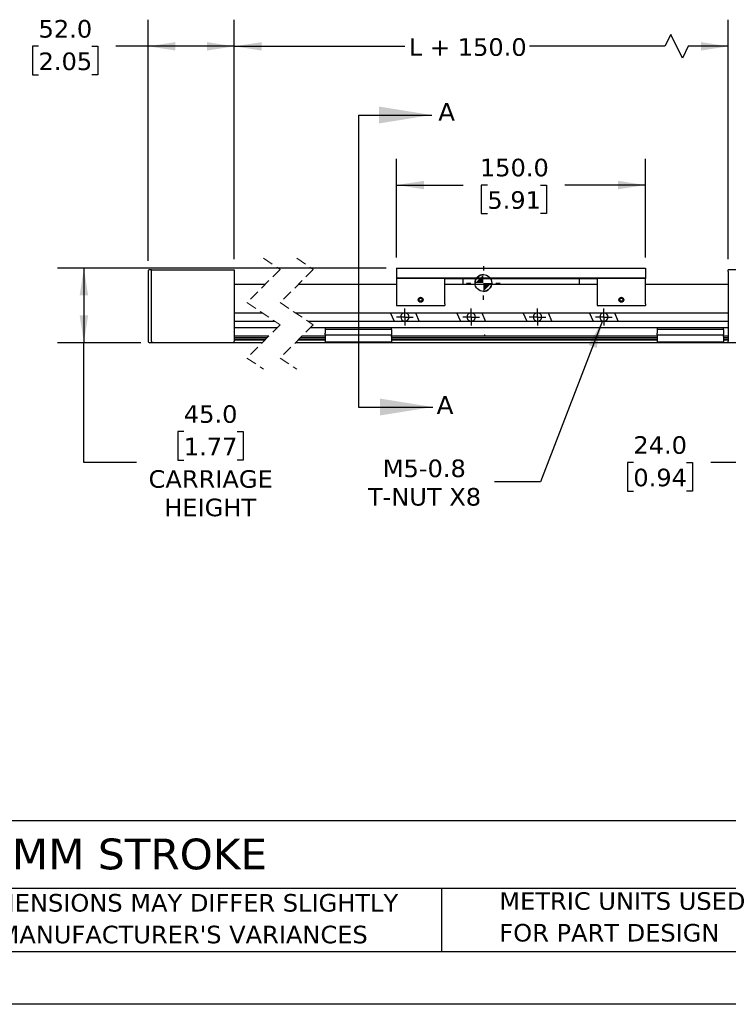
# Model space of a CAD drawing. Header units: millimetres. Extents: x 0 to 1397, y 0 to 1080.
# Tile 3 of 7: x 349 to 776, y 0 to 593. Entities that reach past the tile are written whole.
import ezdxf

# ---------------------------------------------------------------- set-up
doc = ezdxf.new("R2010")
doc.units = ezdxf.units.MM
doc.header["$LTSCALE"] = 5
doc.header["$PDSIZE"] = -1
for name, pattern in [('SLD-Center', [19.05, 15.24, -1.27, 1.27, -1.27]), ('SLD-Dashed', [1.905, 1.27, -0.635]), ('SLD-Solid', [0])]:
    doc.linetypes.add(name, pattern=pattern)
doc.layers.add('CENTER', color=40, linetype='SLD-Center')
doc.layers.add('HATCH', color=6, linetype='SLD-Solid')
doc.layers.add('DIMENSIONS', color=140, linetype='SLD-Solid', lineweight=25)
doc.layers.add('TEXT', color=140, linetype='SLD-Solid', lineweight=25)
doc.styles.add('SLDTEXTSTYLE0', font='VERDANA.TTF')
doc.dimstyles.new('SLDDIMSTYLE0', dxfattribs={"dimtxt": 10.790039, "dimasz": 16.51, "dimexe": 0, "dimexo": 0.0625, "dimgap": 2.69751, "dimtad": 0, "dimtih": 1, "dimtoh": 1, "dimrnd": 1e-09, "dimzin": 4, "dimdsep": 46, "dimtxsty": 'SLDTEXTSTYLE0', "dimsah": 1, "dimcen": 0.09, "dimadec": 0, "dimazin": 1, "dimtfac": 1, "dimtofl": 0, "dimtmove": 0, "dimatfit": 3, "dimfxl": 0, "dimfrac": 2, "dimtolj": 1, "dimtzin": 12, "dimarcsym": 0})
doc.dimstyles.new('SLDDIMSTYLE1', dxfattribs={"dimtxt": 10.790039, "dimasz": 16.51, "dimexe": 0, "dimexo": 0.0625, "dimgap": 2.69751, "dimtad": 0, "dimtih": 1, "dimtoh": 1, "dimrnd": 1e-09, "dimzin": 12, "dimdsep": 46, "dimtxsty": 'SLDTEXTSTYLE0', "dimsah": 1, "dimcen": 0.09, "dimadec": 0, "dimazin": 3, "dimtfac": 1, "dimtofl": 0, "dimtmove": 0, "dimatfit": 3, "dimfxl": 0, "dimfrac": 2, "dimtolj": 1, "dimtzin": 12, "dimarcsym": 0})
doc.dimstyles.new('SLDDIMSTYLE2', dxfattribs={"dimtxt": 10.790039, "dimasz": 16.51, "dimexe": 0, "dimexo": 0.0625, "dimgap": 2.69751, "dimtad": 0, "dimtih": 1, "dimtoh": 1, "dimrnd": 1e-09, "dimzin": 4, "dimdsep": 46, "dimtxsty": 'SLDTEXTSTYLE0', "dimsah": 1, "dimcen": 0.09, "dimadec": 0, "dimazin": 1, "dimtfac": 1, "dimtmove": 0, "dimatfit": 0, "dimfxl": 0, "dimfrac": 2, "dimtolj": 1, "dimtzin": 12, "dimarcsym": 0})
doc.dimstyles.new('SLDDIMSTYLE4', dxfattribs={"dimtxt": 10.790039, "dimasz": 16.51, "dimexe": 0, "dimexo": 0.0625, "dimgap": 2.69751, "dimtad": 0, "dimtih": 1, "dimtoh": 1, "dimrnd": 1e-09, "dimzin": 12, "dimdsep": 46, "dimtxsty": 'SLDTEXTSTYLE0', "dimsah": 1, "dimcen": 0, "dimadec": 0, "dimazin": 3, "dimtfac": 1, "dimtofl": 0, "dimtmove": 0, "dimatfit": 3, "dimfxl": 0, "dimfrac": 2, "dimtolj": 1, "dimtzin": 12, "dimarcsym": 0})

# ---------------------------------------------------------------- blocks, each defined once
blk = doc.blocks.new('SW_SYMBOL_MOD_COM')
at = {"layer": 'TEXT', "color": 0}
for p, q in [((2500, 7500), (2500, 6250)), ((-2500, 2500), (-1250, 2500)), ((6250, 2500), (7500, 2500)), ((2500, -2500), (2500, -1250))]:
    blk.add_line(p, q, dxfattribs=at)
blk.add_circle((2500, 2500), 2500, dxfattribs=at)
for start, end in [(90, 180), (270, 0)]:
    blk.add_arc((2500, 2500), 2500, start, end, dxfattribs=at)
for points in [[(2500, 2500), (0, 2500), (2500, 5000)], [(2500, 2500), (5000, 2500), (2500, 0)]]:
    blk.add_solid(points, dxfattribs=at)
blk = doc.blocks.new('SW_NOTE_0_2')
at = {"layer": 'TEXT', "color": 0, "char_height": 10.5833, "attachment_point": 1, "style": 'SLDTEXTSTYLE0'}
for s, insert in [('PART DIMENSIONS MAY DIFFER SLIGHTLY ', (0, 13.44)), ("DUE TO MANUFACTURER'S VARIANCES", (0, -5.67))]:
    blk.add_mtext(s, dxfattribs=dict(at, insert=insert))
blk = doc.blocks.new('SW_NOTE_0_5')
at = {"layer": 'TEXT', "color": 0, "char_height": 10.5833, "attachment_point": 1, "style": 'SLDTEXTSTYLE0'}
for s, insert in [('METRIC UNITS USED ', (0, 13.44)), ('FOR PART DESIGN', (0, -5.67))]:
    blk.add_mtext(s, dxfattribs=dict(at, insert=insert))
blk = doc.blocks.new('_D')
at = {"layer": 'DIMENSIONS'}
for p, q in [((576.07, 449.93), (576.07, 509.45)), ((726.07, 449.93), (726.07, 509.45)), ((576.07, 493.58), (616.15, 493.58)), ((630.78, 493.58), (627.15, 493.58)), ((627.15, 493.58), (627.15, 476.43)), ((662.84, 493.58), (666.46, 493.58)), ((666.46, 493.58), (666.46, 476.43)), ((726.07, 493.58), (677.46, 493.58)), ((627.15, 476.43), (630.78, 476.43)), ((666.46, 476.43), (662.84, 476.43))]:
    blk.add_line(p, q, dxfattribs=at)
for points in [[(576.07, 493.58), (592.58, 491.04), (592.58, 496.12)], [(726.07, 493.58), (709.56, 496.12), (709.56, 491.04)]]:
    blk.add_solid(points, dxfattribs=at)
at = {"layer": 'DIMENSIONS', "char_height": 10.583, "attachment_point": 1, "style": 'SLDTEXTSTYLE0'}
for s, insert in [('150.0', (626.29, 509.44)), ('5.91', (630.78, 489.87))]:
    blk.add_mtext(s, dxfattribs=dict(at, insert=insert))
blk = doc.blocks.new('_D_1')
at = {"layer": 'DIMENSIONS'}
for p, q in [((478.23, 448.93), (478.23, 593.05)), ((776.07, 448.93), (776.07, 593.05)), ((741.38, 584.23), (737.85, 577.17)), ((748.44, 570.12), (741.38, 584.23)), ((478.23, 577.17), (581.03, 577.17)), ((737.85, 577.17), (656.23, 577.17)), ((751.96, 577.17), (748.44, 570.12)), ((776.07, 577.17), (751.96, 577.17))]:
    blk.add_line(p, q, dxfattribs=at)
for points in [[(478.23, 577.17), (494.74, 574.63), (494.74, 579.71)], [(776.07, 577.17), (759.56, 579.71), (759.56, 574.63)]]:
    blk.add_solid(points, dxfattribs=at)
at = {"layer": 'DIMENSIONS', "insert": (583.45, 582.04), "char_height": 10.583, "attachment_point": 1, "style": 'SLDTEXTSTYLE0'}
blk.add_mtext('L + 150.0', dxfattribs=at)
blk = doc.blocks.new('_D_3')
at = {"layer": 'DIMENSIONS'}
for p, q in [((426.23, 447.93), (426.23, 593.05)), ((478.23, 448.93), (478.23, 593.05)), ((360.2, 577.17), (356.57, 577.17)), ((356.57, 577.17), (356.57, 560.02)), ((392.26, 577.17), (395.88, 577.17)), ((395.88, 577.17), (395.88, 560.02)), ((426.23, 577.17), (406.88, 577.17)), ((478.23, 577.17), (426.23, 577.17)), ((356.57, 560.02), (360.2, 560.02)), ((395.88, 560.02), (392.26, 560.02))]:
    blk.add_line(p, q, dxfattribs=at)
for points in [[(426.23, 577.17), (442.74, 574.63), (442.74, 579.71)], [(478.23, 577.17), (461.72, 579.71), (461.72, 574.63)]]:
    blk.add_solid(points, dxfattribs=at)
at = {"layer": 'DIMENSIONS', "char_height": 10.583, "attachment_point": 1, "style": 'SLDTEXTSTYLE0'}
for s, insert in [('52.0', (360.2, 593.03)), ('2.05', (360.2, 573.46))]:
    blk.add_mtext(s, dxfattribs=dict(at, insert=insert))
blk = doc.blocks.new('_D_6')
at = {"layer": 'DIMENSIONS'}
for p, q in [((569.72, 443.58), (371.65, 443.58)), ((387.52, 443.58), (387.52, 398.58)), ((421.88, 398.58), (371.65, 398.58)), ((387.52, 326.41), (387.52, 398.58)), ((447.79, 345.08), (444.16, 345.08)), ((444.16, 345.08), (444.16, 327.93)), ((479.85, 345.08), (483.47, 345.08)), ((483.47, 345.08), (483.47, 327.93)), ((419.27, 326.41), (387.52, 326.41)), ((444.16, 327.93), (447.79, 327.93)), ((483.47, 327.93), (479.85, 327.93))]:
    blk.add_line(p, q, dxfattribs=at)
for points in [[(387.52, 443.58), (384.98, 427.07), (390.06, 427.07)], [(387.52, 398.58), (390.06, 415.09), (384.98, 415.09)]]:
    blk.add_solid(points, dxfattribs=at)
at = {"layer": 'DIMENSIONS', "char_height": 10.583, "attachment_point": 1, "style": 'SLDTEXTSTYLE0'}
for s, insert in [('45.0', (447.79, 360.93)), ('1.77', (447.79, 341.37)), ('CARRIAGE', (426.52, 321.8)), ('HEIGHT', (435.96, 304.66))]:
    blk.add_mtext(s, dxfattribs=dict(at, insert=insert))
blk = doc.blocks.new('_D_7')
at = {"layer": 'DIMENSIONS'}
for p, q in [((804.07, 407.69), (804.07, 310.53)), ((828.07, 393.23), (828.07, 310.53)), ((718.81, 326.41), (715.19, 326.41)), ((715.19, 326.41), (715.19, 309.26)), ((750.87, 326.41), (754.5, 326.41)), ((754.5, 326.41), (754.5, 309.26)), ((804.07, 326.41), (765.5, 326.41)), ((828.07, 326.41), (859.82, 326.41)), ((715.19, 309.26), (718.81, 309.26)), ((754.5, 309.26), (750.87, 309.26))]:
    blk.add_line(p, q, dxfattribs=at)
for points in [[(804.07, 326.41), (787.56, 328.95), (787.56, 323.87)], [(828.07, 326.41), (844.58, 323.87), (844.58, 328.95)]]:
    blk.add_solid(points, dxfattribs=at)
at = {"layer": 'DIMENSIONS', "char_height": 10.583, "attachment_point": 1, "style": 'SLDTEXTSTYLE0'}
for s, insert in [('24.0', (718.81, 342.27)), ('0.94', (718.81, 322.7))]:
    blk.add_mtext(s, dxfattribs=dict(at, insert=insert))
blk = doc.blocks.new('_D_9')
at = {"layer": 'DIMENSIONS'}
for p, q in [((700.17, 411.75), (662.79, 314.77)), ((662.79, 314.77), (635.01, 314.77))]:
    blk.add_line(p, q, dxfattribs=at)
blk.add_solid([(700.17, 411.75), (691.86, 397.26), (696.6, 395.43)], dxfattribs=at)
at = {"layer": 'DIMENSIONS', "char_height": 10.583, "attachment_point": 1, "style": 'SLDTEXTSTYLE0'}
for s, insert in [('M5-0.8', (567.73, 328.22)), ('T-NUT X8', (558.77, 311.07))]:
    blk.add_mtext(s, dxfattribs=dict(at, insert=insert))
blk = doc.blocks.new('SW_CENTERMARKSYMBOL_0')
at = {"layer": 'CENTER', "color": 0}
for p, q in [((-2.54, 0), (-5.04, 0)), ((0, 0), (-2.54, 0)), ((0, 2.54), (0, 5.04)), ((0, 0), (0, 2.54)), ((0, 0), (0, -2.54)), ((0, 0), (2.54, 0)), ((2.54, 0), (5.04, 0)), ((0, -2.54), (0, -5.04))]:
    blk.add_line(p, q, dxfattribs=at)
blk = doc.blocks.new('SW_CENTERMARKSYMBOL_1')
at = {"layer": 'CENTER', "color": 0}
for p, q in [((-2.54, 0), (-5.04, 0)), ((0, 0), (-2.54, 0)), ((0, 2.54), (0, 5.04)), ((0, 0), (0, 2.54)), ((0, 0), (0, -2.54)), ((0, 0), (2.54, 0)), ((2.54, 0), (5.04, 0)), ((0, -2.54), (0, -5.04))]:
    blk.add_line(p, q, dxfattribs=at)
blk = doc.blocks.new('SW_CENTERMARKSYMBOL_2')
at = {"layer": 'CENTER', "color": 0}
for p, q in [((-2.54, 0), (-5.04, 0)), ((0, 0), (-2.54, 0)), ((0, 2.54), (0, 5.04)), ((0, 0), (0, 2.54)), ((0, 0), (0, -2.54)), ((0, 0), (2.54, 0)), ((2.54, 0), (5.04, 0)), ((0, -2.54), (0, -5.04))]:
    blk.add_line(p, q, dxfattribs=at)
blk = doc.blocks.new('SW_CENTERMARKSYMBOL_3')
at = {"layer": 'CENTER', "color": 0}
for p, q in [((-2.54, 0), (-5.04, 0)), ((0, 0), (-2.54, 0)), ((0, 2.54), (0, 5.04)), ((0, 0), (0, 2.54)), ((0, 0), (0, -2.54)), ((0, 0), (2.54, 0)), ((2.54, 0), (5.04, 0)), ((0, -2.54), (0, -5.04))]:
    blk.add_line(p, q, dxfattribs=at)

msp = doc.modelspace()

# ---------------------------------------------------------------- linework, layer by layer
at = {"color": 7, "linetype": 'SLD-Dashed', "lineweight": 18}
for p, q in [((495.843, 449.454), (505.843, 442.767)), ((515.843, 449.454), (525.843, 442.767)), ((505.843, 442.767), (485.843, 422.767)), ((525.843, 442.767), (505.843, 422.767)), ((485.843, 422.767), (505.843, 409.392)), ((505.843, 422.767), (525.843, 409.392)), ((505.843, 409.392), (485.843, 389.392)), ((525.843, 409.392), (505.843, 389.392)), ((485.843, 389.392), (495.843, 382.704)), ((505.843, 389.392), (515.843, 382.704))]:
    msp.add_line(p, q, dxfattribs=at)
for p, q in [((426.23, 441.579), (426.23, 399.58)), ((428.23, 442.579), (427.23, 442.579)), ((428.23, 442.579), (478.23, 442.579)), ((428.23, 441.579), (428.23, 442.579)), ((428.23, 399.579), (428.23, 441.579)), ((478.23, 442.579), (478.23, 441.579)), ((478.23, 441.579), (478.23, 399.579)), ((576.073, 443.579), (576.073, 437.579)), ((576.073, 443.579), (726.073, 443.579)), ((726.073, 443.579), (726.073, 437.579)), ((826.073, 442.579), (776.073, 442.579)), ((776.073, 441.579), (776.073, 442.579)), ((776.073, 441.579), (776.073, 399.579)), ((496.656, 433.579), (478.23, 433.579)), ((576.073, 433.579), (516.656, 433.579)), ((726.073, 437.579), (576.073, 437.579)), ((576.073, 437.579), (576.073, 437.379)), ((576.073, 437.379), (576.073, 436.379)), ((605.073, 437.379), (576.073, 437.379)), ((576.073, 436.379), (576.073, 422.079)), ((577.573, 437.379), (577.573, 437.579)), ((603.573, 437.379), (603.573, 437.579)), ((605.073, 436.379), (605.073, 437.379)), ((605.073, 437.279), (697.073, 437.279)), ((605.073, 422.079), (605.073, 436.379)), ((697.073, 433.579), (605.073, 433.579)), ((616.073, 437.279), (616.073, 433.579)), ((686.073, 437.279), (686.073, 433.579)), ((726.073, 437.379), (697.073, 437.379)), ((697.073, 437.379), (697.073, 436.379)), ((697.073, 436.379), (697.073, 422.079)), ((698.573, 437.379), (698.573, 437.579)), ((724.573, 437.379), (724.573, 437.579)), ((726.073, 437.579), (726.073, 437.379)), ((726.073, 436.379), (726.073, 437.379)), ((726.073, 422.079), (726.073, 436.379)), ((776.073, 433.579), (726.073, 433.579)), ((576.073, 422.079), (576.073, 421.079)), ((589.573, 424.479), (590.073, 425.345)), ((590.073, 423.613), (589.573, 424.479)), ((590.073, 425.345), (591.073, 425.345)), ((591.073, 423.613), (590.073, 423.613)), ((591.073, 425.345), (591.573, 424.479)), ((591.573, 424.479), (591.073, 423.613)), ((605.073, 422.079), (605.073, 421.079)), ((697.073, 422.079), (697.073, 421.079)), ((710.573, 424.479), (711.073, 425.345)), ((711.073, 423.613), (710.573, 424.479)), ((711.073, 425.345), (712.073, 425.345)), ((712.073, 423.613), (711.073, 423.613)), ((712.073, 425.345), (712.573, 424.479)), ((712.573, 424.479), (712.073, 423.613)), ((726.073, 422.079), (726.073, 421.079)), ((478.23, 416.679), (494.946, 416.679)), ((514.946, 416.679), (776.073, 416.679)), ((574.729, 411.479), (572.417, 416.679)), ((576.073, 421.079), (605.073, 421.079)), ((587.417, 416.679), (589.729, 411.479)), ((614.729, 411.479), (612.417, 416.679)), ((627.417, 416.679), (629.729, 411.479)), ((654.729, 411.479), (652.417, 416.679)), ((667.417, 416.679), (669.729, 411.479)), ((694.729, 411.479), (692.417, 416.679)), ((697.073, 421.079), (726.073, 421.079)), ((707.417, 416.679), (709.729, 411.479)), ((502.722, 411.479), (478.23, 411.479)), ((776.073, 411.479), (522.722, 411.479)), ((504.031, 407.579), (478.23, 407.579)), ((776.073, 407.579), (524.031, 407.579)), ((573.073, 407.479), (533.073, 407.479)), ((533.073, 407.479), (533.073, 406.479)), ((573.073, 406.479), (533.073, 406.479)), ((533.073, 406.479), (533.073, 404.279)), ((533.073, 403.279), (533.073, 404.279)), ((573.073, 406.479), (573.073, 407.479)), ((573.073, 406.479), (573.073, 404.279)), ((573.073, 404.279), (573.073, 403.279)), ((773.073, 407.479), (733.073, 407.479)), ((733.073, 407.479), (733.073, 406.479)), ((773.073, 406.479), (733.073, 406.479)), ((733.073, 406.479), (733.073, 404.279)), ((733.073, 403.279), (733.073, 404.279)), ((773.073, 406.479), (773.073, 407.479)), ((773.073, 406.479), (773.073, 404.279)), ((773.073, 404.279), (773.073, 403.279)), ((428.23, 398.58), (427.23, 398.58)), ((428.23, 399.579), (428.23, 398.579)), ((478.23, 398.579), (428.23, 398.579)), ((499.031, 402.579), (478.23, 402.579)), ((478.23, 401.679), (498.131, 401.679)), ((478.23, 400.737), (497.189, 400.737)), ((496.531, 400.079), (478.23, 400.079)), ((478.23, 398.579), (478.23, 399.579)), ((495.031, 398.579), (478.23, 398.579)), ((533.073, 398.579), (515.031, 398.579)), ((533.073, 400.079), (516.531, 400.079)), ((517.189, 400.737), (533.073, 400.737)), ((518.131, 401.679), (533.073, 401.679)), ((533.073, 402.579), (519.031, 402.579)), ((533.073, 403.279), (573.073, 403.279)), ((533.073, 403.279), (533.073, 402.279)), ((533.073, 402.279), (533.073, 399.079)), ((533.073, 399.079), (573.073, 399.079)), ((533.073, 399.079), (533.073, 398.579)), ((573.073, 398.579), (533.073, 398.579)), ((573.073, 402.279), (573.073, 403.279)), ((733.073, 402.579), (573.073, 402.579)), ((573.073, 402.279), (573.073, 399.079)), ((573.073, 401.679), (733.073, 401.679)), ((573.073, 400.737), (733.073, 400.737)), ((733.073, 400.079), (573.073, 400.079)), ((573.073, 398.579), (573.073, 399.079)), ((733.073, 398.579), (573.073, 398.579)), ((733.073, 403.279), (773.073, 403.279)), ((733.073, 403.279), (733.073, 402.279)), ((733.073, 402.279), (733.073, 399.079)), ((733.073, 399.079), (773.073, 399.079)), ((733.073, 399.079), (733.073, 398.579)), ((773.073, 398.579), (733.073, 398.579)), ((773.073, 402.279), (773.073, 403.279)), ((776.073, 402.579), (773.073, 402.579)), ((773.073, 402.279), (773.073, 399.079)), ((773.073, 401.679), (776.073, 401.679)), ((773.073, 400.737), (776.073, 400.737)), ((776.073, 400.079), (773.073, 400.079)), ((773.073, 398.579), (773.073, 399.079)), ((776.073, 398.579), (773.073, 398.579)), ((776.073, 398.579), (776.073, 399.579)), ((826.073, 398.579), (776.073, 398.579))]:
    msp.add_line(p, q)
at = {"color": 7, "linetype": 'SLD-Solid'}
msp.add_line((1397.012, 0.013), (0.012, 0.013), dxfattribs=at)
for centre, radius in [((590.573, 424.479), 1.5), ((590.573, 424.479), 1.4), ((590.573, 424.479), 1.3), ((711.573, 424.479), 1.5), ((711.573, 424.479), 1.4), ((711.573, 424.479), 1.3)]:
    msp.add_circle(centre, radius)
for centre, radius, start, end in [((427.23, 441.579), 1, 89.999449, 179.99959), ((581.073, 414.079), 2.5, 359.999979, 180.000021), ((621.073, 414.079), 2.5, 359.999936, 180.000064), ((661.073, 414.079), 2.5, 359.999936, 180.000064), ((701.073, 414.079), 2.5, 0.000107, 179.999893), ((581.073, 414.079), 2.5, 180, 0), ((621.073, 414.079), 2.5, 179.999957, 0.000043), ((661.073, 414.079), 2.5, 179.999957, 0.000043), ((701.073, 414.079), 2.5, 180.000128, 359.999872), ((427.23, 399.58), 1, 180.00041, 270.000551)]:
    msp.add_arc(centre, radius, start, end)
at = {"color": 7, "linetype": 'Continuous', "lineweight": 0}
msp.add_point((629.151, 403.279), dxfattribs=at)
at = {"layer": 'HATCH'}
msp.add_line((553.073, 535.789), (553.073, 359.86), dxfattribs=at)
at = {"layer": 'HATCH', "linetype": 'SLD-Solid'}
for p, q in [((553.073, 535.789), (597.23, 535.789)), ((553.073, 359.86), (597.87, 359.86))]:
    msp.add_line(p, q, dxfattribs=at)
at = {"layer": 'HATCH'}
for points in [[(597.23, 535.789), (565.48, 540.869), (565.48, 530.709)], [(597.87, 359.86), (566.12, 364.94), (566.12, 354.78)]]:
    msp.add_solid(points, dxfattribs=at)
at = {"layer": 'TEXT'}
for p, q in [((1365.25, 110.631), (31.75, 110.631)), ((1365.25, 69.85), (31.75, 69.85)), ((603.232, 69.85), (603.232, 31.75)), ((31.75, 31.75), (1365.25, 31.75))]:
    msp.add_line(p, q, dxfattribs=at)

# ---------------------------------------------------------------- block references
at = {"layer": 'CENTER'}
for name, p in [('SW_CENTERMARKSYMBOL_0', (581.073, 414.079)), ('SW_CENTERMARKSYMBOL_1', (621.073, 414.079)), ('SW_CENTERMARKSYMBOL_2', (661.073, 414.079)), ('SW_CENTERMARKSYMBOL_3', (701.073, 414.079))]:
    msp.add_blockref(name, p, dxfattribs=at)
at = {"layer": 'TEXT', "xscale": 0.002016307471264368, "yscale": 0.002016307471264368, "zscale": 0.002016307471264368}
msp.add_blockref('SW_SYMBOL_MOD_COM', (623.34, 429.527), dxfattribs=at)
at = {"layer": 'TEXT'}
for name, p in [('SW_NOTE_0_2', (275.596, 53.022)), ('SW_NOTE_0_5', (638.022, 54.098))]:
    msp.add_blockref(name, p, dxfattribs=at)

# ---------------------------------------------------------------- texts
at = {"layer": 'HATCH', "char_height": 10.79, "attachment_point": 1, "style": 'SLDTEXTSTYLE0'}
for insert in [(601.174, 543.105), (600.215, 366.537)]:
    msp.add_mtext('A', dxfattribs=dict(at, insert=insert))
at = {"layer": 'TEXT', "insert": (39.829, 99.863), "char_height": 18.52083, "attachment_point": 1, "style": 'SLDTEXTSTYLE0'}
msp.add_mtext('LINEAR ACTUATOR, 300MM STROKE', dxfattribs=at)

# ---------------------------------------------------------------- dimensions: what is measured, and where the dimension line sits
at = {"layer": 'DIMENSIONS'}
for base, p1, p2, dimstyle, picture, middle in [((478.23, 577.171), (426.23, 441.579), (478.23, 442.579), 'SLDDIMSTYLE0', '_D_3', (376.23, 577.171)), ((726.073, 493.579), (576.073, 443.579), (726.073, 443.579), 'SLDDIMSTYLE0', '_D', (646.807, 493.579)), ((804.073, 326.408), (828.073, 399.58), (804.073, 414.039), 'SLDDIMSTYLE2', '_D_7', (734.842, 326.408))]:
    dim = msp.add_linear_dim(base=base, p1=p1, p2=p2, dimstyle=dimstyle, dxfattribs=at)
    dim.commit()
    dim.dimension.update_dxf_attribs({"geometry": picture, "text_midpoint": middle, "dimtype": 160})
dim = msp.add_linear_dim(base=(478.23, 577.171), p1=(776.073, 442.579), p2=(478.23, 442.579), text='L + 150.0', dimstyle='SLDDIMSTYLE1', dxfattribs=at)
dim.commit()
dim.dimension.update_dxf_attribs({"geometry": '_D_1', "text_midpoint": (618.629, 577.171), "dimtype": 160})
dim = msp.add_linear_dim(base=(387.523, 398.579), p1=(576.073, 443.579), p2=(428.23, 398.579), angle=90, text='<>\\PCARRIAGE\\PHEIGHT', dimstyle='SLDDIMSTYLE0', dxfattribs=at)
dim.commit()
dim.dimension.update_dxf_attribs({"geometry": '_D_6', "text_midpoint": (387.523, 326.408), "dimtype": 160})
dim = msp.add_diameter_dim_2p(p1=(701.972, 416.412), p2=(700.174, 411.746), text='M5-0.8\\PT-NUT X8', dimstyle='SLDDIMSTYLE4', override={"dimpost": '<>'}, dxfattribs=at)
dim.commit()
dim.dimension.update_dxf_attribs({"geometry": '_D_9', "text_midpoint": (592.918, 314.773), "dimtype": 163})

doc.saveas('drawing.dxf')
